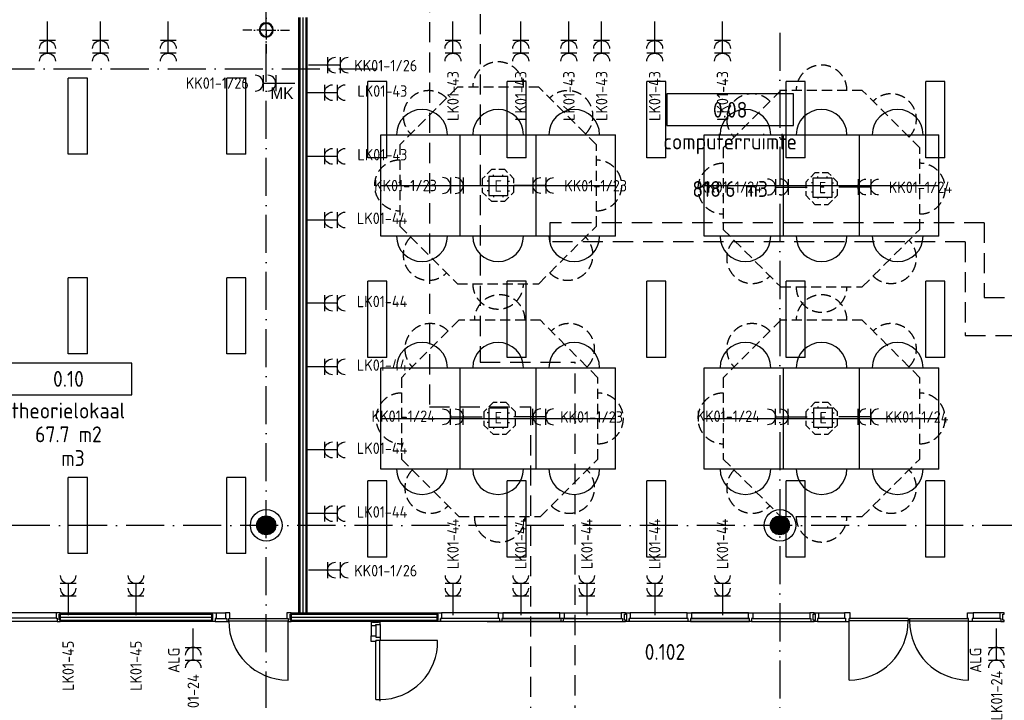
# Model space of a CAD drawing. Header units: millimetres. Extents: x 90707 to 259985, y -1262 to 84291.
# Tile 64 of 75: x 193658 to 209184, y 55048 to 65786. Entities that reach past the tile are written whole.
import ezdxf
from ezdxf.enums import TextEntityAlignment as Align

# ---------------------------------------------------------------- set-up
doc = ezdxf.new("R2010")
doc.units = ezdxf.units.MM
doc.header["$LTSCALE"] = 100
doc.linetypes.add('DASHDOT', pattern=[9, 6, -1.5, 0, -1.5])
doc.linetypes.add('HIDDEN', pattern=[9.525, 6.35, -3.175])
doc.layers.get('0').update_dxf_attribs({"linetype": 'CONTINUOUS'})
for name, color, linetype in [('02-61-70-lijn070', 130, 'CONTINUOUS'), ('AANSLWCD', 3, 'CONTINUOUS'), ('ABNSLWCD_ATTRIB', 2, 'CONTINUOUS'), ('AL$7----_STRAMIEN', 1, 'DASHDOT'), ('AL$8----_HULPKOLOM', 2, 'CONTINUOUS'), ('AL$8----_HULPLIJNEN', 2, 'CONTINUOUS'), ('AL22----_BINNENWAND', 7, 'CONTINUOUS'), ('AL28----_KONSTRUKTIE', 3, 'CONTINUOUS'), ('AL32----_BINNENKOZ', 7, 'CONTINUOUS'), ('AL32----_DRAAIRICHTING', 1, 'CONTINUOUS'), ('ALL-----_REFLIJNEN', 8, 'CONTINUOUS'), ('ALXAA---_GEWBETON', 12, 'CONTINUOUS'), ('ARMATUUR', 8, 'CONTINUOUS'), ('BOUW', 8, 'CONTINUOUS'), ('EB63103-_ATTRIB', 2, 'CONTINUOUS'), ('EB6721--_ATTRIB', 2, 'CONTINUOUS'), ('EL62203-_KRACHT-WCD230', 3, 'CONTINUOUS'), ('EL63103-_LICHT-WCD230V', 3, 'CONTINUOUS'), ('EL6441--_DATACOM', 3, 'CONTINUOUS'), ('EL6721--_GEB-BEH-AUTO', 3, 'CONTINUOUS'), ('GEBOUWLABEL', 4, 'CONTINUOUS'), ('INHOUD', 7, 'CONTINUOUS'), ('OMSCHRIJVING', 7, 'CONTINUOUS'), ('OPPERVLAK', 7, 'CONTINUOUS'), ('tafelsb1', 7, 'CONTINUOUS'), ('tafelsb2', 7, 'HIDDEN'), ('VOLGNUMMER', 7, 'CONTINUOUS'), ('W-INSTALLATIE', 8, 'HIDDEN')]:
    doc.layers.add(name, color=color, linetype=linetype)
doc.styles.add('1_8', font='ISO', dxfattribs={"height": 1.8})
doc.styles.add('BURO-018', font='BUROFONT.shx', dxfattribs={"height": 180})
doc.styles.add('NORATT', font='isocp.shx')
doc.styles.get("Standard").update_dxf_attribs({"font": 'iso.shx'})

# ---------------------------------------------------------------- blocks, each defined once
blk = doc.blocks.new('ES3W2A')
for p, q in [((1.25, 2), (-1.25, 2)), ((0, 2), (0, -3)), ((1.25, 0), (-1.25, 0))]:
    blk.add_line(p, q)
for centre in [(0, 3.25), (0, 1.25)]:
    blk.add_arc(centre, 1.25, 180, 0)
at = {"style": '1_8'}
for tag, flags, p in [('VERMOGEN', 9, (-2.5, 5)), ('GROEP', 8, (0, 5)), ('SCHAK', 8, (2.5, 5)), ('GELIJK', 9, (5, 5)), ('KAST', 9, (7, 5)), ('TAL', 8, (2.5, 5))]:
    blk.add_attdef(tag, text='', height=1.8, rotation=90, dxfattribs=dict(at, flags=flags)).set_placement(p, align=Align.MIDDLE_CENTER)
at = {"style": '1_8', "width": 0.7, "flags": 8}
blk.add_attdef('DOEL', text='', height=1.8, rotation=90, dxfattribs=at).set_placement((-2.5, 5), align=Align.MIDDLE_LEFT)
at = {"style": '1_8', "flags": 9}
blk.add_attdef('M_CODE', text='', height=1.8, dxfattribs=at).set_placement((0, 0), align=Align.MIDDLE_CENTER)
blk = doc.blocks.new('ES1116A2')
at = {"ltscale": 0.5}
for p, q in [((-0.75, 1.5), (-0.75, 1.75)), ((0.75, 1.5), (0.75, 1.75)), ((-1.5, 0.75), (-1.75, 0.75)), ((1.5, 0.75), (1.75, 0.75)), ((-1.5, -0.75), (-1.75, -0.75)), ((-0.75, -1.5), (-0.75, -1.75)), ((0.75, -1.5), (0.75, -1.75)), ((1.5, -0.75), (1.75, -0.75))]:
    blk.add_line(p, q, dxfattribs=at)
blk.add_lwpolyline([(-1.5, -1.5), (1.5, -1.5), (1.5, 1.5), (-1.5, 1.5)], close=True)
at = {"ltscale": 0.5, "style": '1_8'}
for tag, flags, p in [('VERMOGEN', 9, (-2.5, 3.5)), ('GROEP', 8, (0, 3.5)), ('SCHAK', 8, (2.5, 3.5)), ('KAST', 9, (7, 3.5)), ('DOEL', 8, (-2.5, 0))]:
    blk.add_attdef(tag, text='', height=1.8, rotation=90, dxfattribs=dict(at, flags=flags)).set_placement(p, align=Align.MIDDLE_LEFT)
for tag, flags, p in [('GELIJK', 9, (5, 3.5)), ('TAL', 8, (2.5, 3.5))]:
    blk.add_attdef(tag, text='', height=1.8, rotation=90, dxfattribs=dict(at, flags=flags)).set_placement(p, align=Align.MIDDLE_CENTER)
at = {"ltscale": 0.5, "style": '1_8', "flags": 8}
for tag, p in [('NUMMER', (0, 3)), ('CODE', (0, 0))]:
    blk.add_attdef(tag, text='', height=1.8, dxfattribs=at).set_placement(p, align=Align.MIDDLE)
at = {"ltscale": 0.5, "style": '1_8', "flags": 9}
blk.add_attdef('M_CODE', text='', height=1.8, dxfattribs=at).set_placement((0, 0), align=Align.MIDDLE_CENTER)
blk = doc.blocks.new('tafelb1')
at = {"layer": '02-61-70-lijn070', "color": 9}
for p, q in [((-1850, 800), (1850, 800)), ((-1850, -800), (-1850, 800)), ((-600, -800), (-600, 800)), ((600, -800), (600, 800)), ((1850, -800), (1850, 800)), ((-1850, 0), (1850, 0)), ((1850, -800), (-1850, -800))]:
    blk.add_line(p, q, dxfattribs=at)
for centre, start, end in [((-1200, 800), 0, 180), ((0, 800), 0, 180), ((1200, 800), 0, 180), ((-1200, -800), 180, 0), ((0, -800), 180, 0), ((1200, -800), 180, 0)]:
    blk.add_arc(centre, 400, start, end, dxfattribs=at)
blk = doc.blocks.new('tafelb2')
at = {"layer": '02-61-70-lijn070', "color": 9, "linetype": 'HIDDEN', "ltscale": 0.25}
blk.add_lwpolyline([(-1550, -642), (-642, -1550), (642, -1550), (1550, -642), (1550, 642), (642, 1550), (-642, 1550), (-1550, 642)], close=True, dxfattribs=at)
at = {"layer": '02-61-70-lijn070', "color": 9, "linetype": 'HIDDEN', "ltscale": 0.15}
blk.add_lwpolyline([(-250, -104), (-104, -250), (104, -250), (250, -104), (250, 104), (104, 250), (-104, 250), (-250, 104)], close=True, dxfattribs=at)
at = {"layer": '02-61-70-lijn070', "color": 9, "linetype": 'HIDDEN', "ltscale": 0.25}
for centre, start, end in [((0, 1550), 0, 180), ((-1096, 1096), 45, 225), ((1096, 1096), 315, 135), ((-1550, 0), 90, 270), ((1550, 0), 270, 90), ((-1096, -1096), 135, 315), ((1096, -1096), 225, 45), ((0, -1550), 180, 0)]:
    blk.add_arc(centre, 400, start, end, dxfattribs=at)
blk = doc.blocks.new('GEBOUWLABEL')
at = {"layer": 'VOLGNUMMER'}
blk.add_lwpolyline([(-4, -1), (4, -1), (4, 1), (-4, 1)], close=True, dxfattribs=at)
at = {"color": 0, "linetype": 'ByBlock', "flags": 1}
for tag, p in [('OPPERVLAKTESOORT', (0.5, 8)), ('TERREIN', (0.5, 6.5)), ('GEBOUW', (0.5, 5)), ('GEBRUIKSFUNCTIE', (0.5, 3.5)), ('BOUWLAAG', (0.5, 2)), ('HOOGTE', (0, -6.5)), ('RUIMTEFUNCTIE', (0, -8))]:
    blk.add_attdef(tag, text='', height=1, dxfattribs=at).set_placement(p, align=Align.MIDDLE_CENTER)
at = {"layer": 'INHOUD', "color": 0, "linetype": 'ByBlock'}
blk.add_attdef('INHOUD', text='', height=1, dxfattribs=at).set_placement((0, -5), align=Align.MIDDLE_CENTER)
at = {"layer": 'OMSCHRIJVING', "color": 0, "linetype": 'ByBlock'}
blk.add_attdef('OMSCHRIJVING', text='', height=1, dxfattribs=at).set_placement((0, -2), align=Align.MIDDLE_CENTER)
at = {"layer": 'OPPERVLAK', "color": 0, "linetype": 'ByBlock'}
blk.add_attdef('OPPERVLAK', text='', height=1, dxfattribs=at).set_placement((0, -3.5), align=Align.MIDDLE_CENTER)
at = {"layer": 'VOLGNUMMER', "color": 0, "linetype": 'ByBlock'}
blk.add_attdef('VOLGNUMMER', text='', height=1, dxfattribs=at).set_placement((0, 0), align=Align.MIDDLE_CENTER)
blk = doc.blocks.new('A$Cca306792')
at = {"layer": 'ALXAA---_GEWBETON'}
h = blk.add_hatch(dxfattribs=at)
h.set_pattern_fill('GEWPBET', color=8, scale=100, angle=90, style=0)
h.set_pattern_definition([(90, (106428.322, 59069.537), (-20, 1e-15), [])])
edge = h.paths.add_edge_path()
edge.add_arc((106428, 59070), 150, 0, 360)
at = {"layer": 'AL$7----_STRAMIEN'}
blk.add_line((80572, 66270), (108418, 66270), dxfattribs=at)
at = {"layer": 'AL$7----_STRAMIEN', "color": 1}
for points in [[(106428, 39965), (106428, 78659)], [(114528, 66841), (114528, 39965)], [(146222, 59070), (2867, 59070)]]:
    blk.add_lwpolyline(points, dxfattribs=at)
at = {"layer": 'AL$8----_HULPKOLOM', "color": 8}
for centre in [(106428, 59070), (114528, 59070)]:
    blk.add_circle(centre, 250, dxfattribs=at)
at = {"layer": 'AL$8----_HULPLIJNEN', "color": 8, "linetype": 'DASHDOT', "ltscale": 0.25}
for q in [(106428, 67251), (106060, 66884), (106428, 66516), (106796, 66884)]:
    blk.add_line((106428, 66884), q, dxfattribs=at)
at = {"layer": 'AL22----_BINNENWAND', "color": 8}
for p, q in [((106943, 57685), (106943, 67081)), ((107068, 67081), (107068, 57685)), ((107068, 57685), (106943, 57685))]:
    blk.add_line(p, q, dxfattribs=at)
at = {"layer": 'AL22----_BINNENWAND', "color": 8, "linetype": 'Continuous'}
for p, q in [((106958, 67081), (106958, 57685)), ((107053, 67081), (107053, 57685)), ((115138, 57690), (115545, 57690)), ((115138, 57605), (115545, 57605)), ((116548, 57602), (116548, 57562)), ((116573, 57602), (116573, 57562)), ((117994, 57690), (117576, 57690)), ((117994, 57602), (117576, 57602)), ((115121, 57551), (115562, 57551)), ((116573, 57562), (116548, 57562)), ((118011, 57551), (117559, 57551))]:
    blk.add_line(p, q, dxfattribs=at)
at = {"layer": 'AL22----_BINNENWAND', "color": 8}
for points in [[(103181, 57560), (105570, 57560), (105570, 57685), (103181, 57685)], [(106821, 57560), (109125, 57560), (109125, 57685), (106821, 57685)]]:
    blk.add_lwpolyline(points, close=True, dxfattribs=at)
at = {"layer": 'AL22----_BINNENWAND', "color": 8, "linetype": 'Continuous'}
for points in [[(103181, 57670), (105570, 57670)], [(106821, 57670), (109125, 57670)], [(115066, 57551), (115066, 57576), (115050, 57576), (115050, 57668), (115066, 57668), (115066, 57690), (114999, 57690), (114999, 57602), (115016, 57602), (115016, 57551), (115066, 57551)], [(115071, 57551), (115071, 57576), (115087, 57576), (115087, 57668), (115071, 57668), (115071, 57690), (115138, 57690), (115138, 57602), (115121, 57602), (115121, 57551), (115071, 57551)], [(115562, 57551), (115618, 57551), (115618, 57602), (115635, 57602), (115635, 57690), (115545, 57690), (115545, 57605), (115562, 57605), (115562, 57551), (115618, 57551)], [(116548, 57602), (115618, 57602)], [(116573, 57602), (117503, 57602)], [(117559, 57551), (117503, 57551), (117503, 57602), (117486, 57602), (117486, 57690), (117576, 57690), (117576, 57602), (117559, 57602), (117559, 57551), (117503, 57551)], [(118061, 57551), (118061, 57576), (118045, 57576), (118045, 57668), (118061, 57668), (118061, 57690), (117994, 57690), (117994, 57602), (118011, 57602), (118011, 57551), (118061, 57551)], [(103181, 57575), (105570, 57575)], [(106821, 57575), (109125, 57575)], [(115618, 56628), (115618, 57562)], [(116548, 57562), (115618, 57562)], [(116573, 57562), (117503, 57562)], [(117503, 56628), (117503, 57562)]]:
    blk.add_lwpolyline(points, dxfattribs=at)
for centre, start, end in [((115618, 57559), 270.0361, 0.2098), ((117504, 57559), 179.7902, 269.9639)]:
    blk.add_arc(centre, 931, start, end, dxfattribs=at)
at = {"layer": 'AL28----_KONSTRUKTIE', "color": 8}
for centre in [(106428, 59070), (114528, 59070)]:
    blk.add_circle(centre, 150, dxfattribs=at)
for centre, radius, start, end in [((106428, 66889), 110, 0, 180), ((106428, 66884), 110, 0, 180), ((106428, 66889), 102, 0, 180), ((106428, 66884), 102, 0, 180), ((106428, 66889), 110, 180, 0), ((106428, 66884), 110, 180, 0), ((106428, 66889), 102, 180, 0), ((106428, 66884), 102, 180, 0)]:
    blk.add_arc(centre, radius, start, end, dxfattribs=at)
at = {"layer": 'AL32----_BINNENKOZ', "color": 8}
for p, q in [((109175, 57551), (109175, 57602)), ((110899, 57604), (111294, 57604)), ((112148, 57551), (112148, 57602)), ((113525, 57604), (113920, 57604)), ((108083, 57488), (108083, 57325)), ((108155, 57488), (108155, 57325)), ((108222, 57505), (108222, 57308)), ((109912, 57553), (110341, 57553)), ((110882, 57553), (111311, 57553)), ((113508, 57553), (113937, 57553)), ((108155, 56322), (108220, 56322)), ((108220, 56322), (108220, 56297))]:
    blk.add_line(p, q, dxfattribs=at)
for points in [[(103114, 57692), (102098, 57692)], [(103114, 57604), (102098, 57604)], [(103181, 57553), (103181, 57578), (103165, 57578), (103165, 57667), (103181, 57667), (103181, 57692), (103114, 57692), (103114, 57604), (103131, 57604), (103131, 57553), (103181, 57553)], [(105570, 57551), (105570, 57576), (105586, 57576), (105586, 57668), (105570, 57668), (105570, 57690), (105637, 57690), (105637, 57602), (105620, 57602), (105620, 57551), (105570, 57551)], [(105637, 57690), (105787, 57690)], [(105637, 57602), (105787, 57602)], [(105804, 57551), (105837, 57551), (105837, 57602), (105854, 57602), (105854, 57690), (105787, 57690), (105787, 57602), (105804, 57602), (105804, 57551), (105837, 57551)], [(105837, 57602), (106771, 57602)], [(106821, 57551), (106821, 57576), (106805, 57576), (106805, 57668), (106821, 57668), (106821, 57690), (106754, 57690), (106754, 57602), (106771, 57602), (106771, 57551), (106821, 57551)], [(109125, 57551), (109125, 57576), (109141, 57576), (109141, 57668), (109125, 57668), (109125, 57690), (109192, 57690), (109192, 57602), (109175, 57602), (109175, 57551), (109125, 57551)], [(110092, 57690), (109192, 57690)], [(110092, 57602), (109192, 57602)], [(110109, 57551), (110109, 57602), (110092, 57602), (110092, 57690), (110159, 57690), (110159, 57602), (110142, 57602), (110142, 57551), (110109, 57551)], [(110159, 57690), (111059, 57690)], [(111059, 57690), (110159, 57690)], [(110159, 57690), (111059, 57690)], [(111059, 57690), (110159, 57690)], [(110159, 57602), (111059, 57602)], [(111059, 57602), (110159, 57602)], [(111076, 57551), (111076, 57602), (111059, 57602), (111059, 57690), (111126, 57690), (111126, 57602), (111109, 57602), (111109, 57551), (111076, 57551)], [(111126, 57690), (112026, 57690)], [(111126, 57690), (112026, 57690)], [(111126, 57602), (112026, 57602)], [(112093, 57551), (112093, 57576), (112077, 57576), (112077, 57668), (112093, 57668), (112093, 57690), (112026, 57690), (112026, 57602), (112043, 57602), (112043, 57551), (112093, 57551)], [(112098, 57551), (112098, 57576), (112114, 57576), (112114, 57668), (112098, 57668), (112098, 57690), (112165, 57690), (112165, 57602), (112148, 57602), (112148, 57551), (112098, 57551)], [(113065, 57690), (112165, 57690)], [(113065, 57602), (112165, 57602)], [(113082, 57551), (113082, 57602), (113065, 57602), (113065, 57690), (113132, 57690), (113132, 57602), (113115, 57602), (113115, 57551), (113082, 57551)], [(113132, 57690), (114032, 57690)], [(114032, 57690), (113132, 57690)], [(113132, 57690), (114032, 57690)], [(114032, 57690), (113132, 57690)], [(113132, 57602), (114032, 57602)], [(114032, 57602), (113132, 57602)], [(114049, 57551), (114049, 57602), (114032, 57602), (114032, 57690), (114099, 57690), (114099, 57602), (114082, 57602), (114082, 57551), (114049, 57551)], [(114099, 57690), (114999, 57690)], [(114099, 57690), (114999, 57690)], [(114099, 57602), (114999, 57602)], [(103131, 57553), (102081, 57553)], [(105620, 57551), (105804, 57551)], [(105837, 57562), (106771, 57562)], [(108222, 57555), (108197, 57555), (108197, 57539), (108105, 57539), (108105, 57555), (108083, 57555), (108083, 57488), (108155, 57488), (108155, 57505), (108222, 57505), (108222, 57555)], [(110109, 57551), (109175, 57551)], [(110142, 57551), (111076, 57551)], [(111076, 57551), (110142, 57551)], [(111109, 57551), (112043, 57551)], [(113082, 57551), (112148, 57551)], [(113115, 57551), (114049, 57551)], [(114049, 57551), (113115, 57551)], [(114082, 57551), (115016, 57551)], [(108222, 57308), (108222, 57252), (108155, 57252), (108155, 57235), (108083, 57235), (108083, 57325), (108155, 57325), (108155, 57308), (108222, 57308), (108222, 57252)], [(108155, 56322), (108155, 57252)], [(108220, 56322), (108220, 57252)]]:
    blk.add_lwpolyline(points, dxfattribs=at)
at = {"layer": 'AL32----_DRAAIRICHTING', "color": 8}
for points in [[(106771, 56628), (106771, 57562)], [(109129, 57252), (108220, 57252)]]:
    blk.add_lwpolyline(points, dxfattribs=at)
for centre, radius, start, end in [((106771, 57562), 934, 180, 270), ((108220, 57232), 910, 270.0195, 1.289)]:
    blk.add_arc(centre, radius, start, end, dxfattribs=at)
at = {"layer": 'ALL-----_REFLIJNEN', "color": 8, "linetype": 'Continuous'}
blk.add_line((107006, 67081), (107006, 57685), dxfattribs=at)
for points in [[(103181, 57622), (105570, 57622)], [(106821, 57622), (109125, 57622)]]:
    blk.add_lwpolyline(points, dxfattribs=at)
at = {"layer": 'ALXAA---_GEWBETON', "color": 8}
for p, q in [((114408, 58980), (114408, 59160)), ((114428, 58958), (114428, 59181)), ((114448, 58943), (114448, 59196)), ((114468, 58932), (114468, 59207)), ((114488, 58925), (114488, 59214)), ((114508, 58921), (114508, 59218)), ((114528, 58920), (114528, 59220)), ((114548, 58921), (114548, 59218)), ((114568, 58925), (114568, 59214)), ((114588, 58932), (114588, 59207)), ((114608, 58943), (114608, 59196)), ((114628, 58958), (114628, 59181)), ((114648, 58980), (114648, 59160)), ((114388, 59016), (114388, 59123)), ((114668, 59016), (114668, 59123))]:
    blk.add_line(p, q, dxfattribs=at)
at = {"layer": 'ARMATUUR', "color": 8}
for points in [[(103307, 64926), (103307, 66126)], [(103607, 66126), (103307, 66126)], [(103607, 64926), (103607, 66126)], [(105807, 64926), (105807, 66126)], [(106107, 66126), (105807, 66126)], [(106107, 64926), (106107, 66126)], [(108328, 66070), (108028, 66070)], [(108028, 64870), (108028, 66070)], [(108328, 64870), (108328, 66070)], [(110528, 66070), (110228, 66070)], [(110228, 64870), (110228, 66070)], [(110528, 64870), (110528, 66070)], [(112728, 66070), (112428, 66070)], [(112428, 64870), (112428, 66070)], [(112728, 64870), (112728, 66070)], [(114928, 66070), (114628, 66070)], [(114628, 64870), (114628, 66070)], [(114928, 64870), (114928, 66070)], [(117128, 66070), (116828, 66070)], [(116828, 64870), (116828, 66070)], [(117128, 64870), (117128, 66070)], [(103607, 64926), (103307, 64926)], [(106107, 64926), (105807, 64926)], [(108328, 64870), (108028, 64870)], [(110528, 64870), (110228, 64870)], [(112728, 64870), (112428, 64870)], [(114928, 64870), (114628, 64870)], [(117128, 64870), (116828, 64870)], [(103307, 61776), (103307, 62976)], [(103607, 62976), (103307, 62976)], [(103607, 61776), (103607, 62976)], [(106107, 62976), (105807, 62976)], [(105807, 61776), (105807, 62976)], [(106107, 61776), (106107, 62976)], [(108328, 62920), (108028, 62920)], [(108028, 61720), (108028, 62920)], [(108328, 61720), (108328, 62920)], [(110528, 62920), (110228, 62920)], [(110228, 61720), (110228, 62920)], [(110528, 61720), (110528, 62920)], [(112728, 62920), (112428, 62920)], [(112428, 61720), (112428, 62920)], [(112728, 61720), (112728, 62920)], [(114928, 62920), (114628, 62920)], [(114628, 61720), (114628, 62920)], [(114928, 61720), (114928, 62920)], [(117128, 62920), (116828, 62920)], [(116828, 61720), (116828, 62920)], [(117128, 61720), (117128, 62920)], [(103607, 61776), (103307, 61776)], [(106107, 61776), (105807, 61776)], [(108328, 61720), (108028, 61720)], [(110528, 61720), (110228, 61720)], [(112728, 61720), (112428, 61720)], [(114928, 61720), (114628, 61720)], [(117128, 61720), (116828, 61720)], [(103607, 59826), (103307, 59826)], [(103307, 58626), (103307, 59826)], [(103607, 58626), (103607, 59826)], [(105807, 58626), (105807, 59826)], [(106107, 59826), (105807, 59826)], [(106107, 58626), (106107, 59826)], [(108328, 59770), (108028, 59770)], [(108028, 58570), (108028, 59770)], [(108328, 58570), (108328, 59770)], [(110528, 59770), (110228, 59770)], [(110228, 58570), (110228, 59770)], [(110528, 58570), (110528, 59770)], [(112728, 59770), (112428, 59770)], [(112428, 58570), (112428, 59770)], [(112728, 58570), (112728, 59770)], [(114928, 59770), (114628, 59770)], [(114628, 58570), (114628, 59770)], [(114928, 58570), (114928, 59770)], [(117128, 59770), (116828, 59770)], [(116828, 58570), (116828, 59770)], [(117128, 58570), (117128, 59770)], [(103607, 58626), (103307, 58626)], [(106107, 58626), (105807, 58626)], [(108328, 58570), (108028, 58570)], [(110528, 58570), (110228, 58570)], [(112728, 58570), (112428, 58570)], [(114928, 58570), (114628, 58570)], [(117128, 58570), (116828, 58570)]]:
    blk.add_lwpolyline(points, dxfattribs=at)
at = {"layer": 'GEBOUWLABEL', "color": 8, "xscale": 250, "yscale": 250, "zscale": 250}
for p, values in [((113743, 65626), {'VOLGNUMMER': '0.08', 'OMSCHRIJVING': 'computerruimte', 'INHOUD': '818.6 m3'}), ((103309, 61381), {'VOLGNUMMER': '0.10', 'OMSCHRIJVING': 'theorielokaal', 'OPPERVLAK': '67.7 m2', 'INHOUD': ' m3'})]:
    blk.add_blockref('GEBOUWLABEL', p, dxfattribs=at).add_auto_attribs(values)
at = {"layer": 'BOUW', "color": 1, "style": 'BURO-018'}
blk.add_text('MK', height=180, dxfattribs=at).set_placement((106495, 65798))
at = {"layer": 'VOLGNUMMER', "color": 252, "linetype": 'ByBlock'}
for tag, p in [('0.28', (16187, 74214)), ('0.16', (78893, 73105)), ('0.17', (62961, 72994)), ('0.29', (35887, 72529)), ('0.18', (53124, 64542)), ('0.701', (85482, 63517)), ('0.30', (29366, 63128)), ('0.32', (36092, 63166)), ('0.12', (90689, 63024)), ('0.29A', (33165, 62745)), ('0.27', (17657, 61363)), ('0.30', (38191, 61494)), ('0.19', (61479, 61433)), ('0.14', (89762, 60088)), ('0.33', (45869, 59450)), ('0.15', (73454, 57402)), ('0.25', (28058, 57013)), ('0.801', (112714, 57073)), ('0.18A', (61029, 56759)), ('0.26A', (36299, 54851)), ('0.20', (60895, 53506)), ('0.800', (90980, 50804)), ('0.25A', (73288, 48435)), ('0.21', (58702, 48178)), ('0.300', (94483, 48257)), ('0.24', (35041, 47783)), ('0.102', (87631, 47613)), ('0.203', (95795, 46197)), ('0.26', (18559, 46119)), ('0.802', (68387, 42721)), ('0.204', (95497, 42149)), ('0.07B', (66790, 38909)), ('0.702', (95327, 36513))]:
    blk.add_attdef(tag, text='', height=250, dxfattribs=at).set_placement(p, align=Align.MIDDLE_CENTER)
at = {"layer": 'VOLGNUMMER', "color": 8, "linetype": 'ByBlock'}
blk.add_attdef('0.600', text='', height=250, dxfattribs=at).set_placement((96800, 48300), align=Align.MIDDLE_CENTER)

msp = doc.modelspace()

# ---------------------------------------------------------------- linework, layer by layer
at = {"layer": 'W-INSTALLATIE', "ltscale": 0.5}
for p, q in [((200118, 69080), (200118, 59680)), ((200918, 67780), (200918, 60380)), ((208868, 62580), (202018, 62580)), ((202018, 62580), (202018, 62280)), ((208868, 62580), (208868, 61405)), ((208568, 62280), (202018, 62280)), ((208568, 62280), (208568, 60805)), ((208868, 61405), (223868, 61405)), ((208568, 60805), (224418, 60805)), ((200918, 60380), (202418, 60380)), ((202418, 49410), (202418, 60380)), ((200118, 59680), (201718, 59680)), ((201718, 48910), (201718, 59680))]:
    msp.add_line(p, q, dxfattribs=at)

# ---------------------------------------------------------------- block references
at = {"layer": 'AANSLWCD'}
ref = msp.add_blockref('ES3W2A', (194097, 65455), dxfattribs=dict(at, xscale=-100, yscale=100, zscale=100, rotation=180))
ref.add_attrib('GROEP', 'LK01-45', dxfattribs={"layer": 'ABNSLWCD_ATTRIB', "color": 1, "height": 180, "rotation": 90, "style": 'NORATT', "flags": 8}).set_placement((194097, 66045), align=Align.MIDDLE_LEFT)
ref = msp.add_blockref('ES3W2A', (194933, 65455), dxfattribs=dict(at, xscale=-100, yscale=100, zscale=100, rotation=180))
ref.add_attrib('GROEP', 'LK01-45', dxfattribs={"layer": 'ABNSLWCD_ATTRIB', "color": 1, "height": 180, "rotation": 90, "style": 'NORATT', "flags": 8}).set_placement((194933, 66045), align=Align.MIDDLE_LEFT)
ref = msp.add_blockref('ES3W2A', (196002, 65455), dxfattribs=dict(at, xscale=-100, yscale=100, zscale=100, rotation=180))
ref.add_attrib('GROEP', 'LK01-45', dxfattribs={"layer": 'ABNSLWCD_ATTRIB', "color": 1, "height": 180, "rotation": 90, "style": 'NORATT', "flags": 8}).set_placement((196002, 66045), align=Align.MIDDLE_LEFT)
ref = msp.add_blockref('ES3W2A', (200490, 65455), dxfattribs=dict(at, xscale=-100, yscale=100, zscale=100, rotation=180))
ref.add_attrib('GROEP', 'LK01-43', dxfattribs={"layer": 'ABNSLWCD_ATTRIB', "color": 1, "height": 180, "rotation": 90, "style": 'NORATT', "flags": 8}).set_placement((200490, 64188), align=Align.MIDDLE_LEFT)
ref = msp.add_blockref('ES3W2A', (201559, 65455), dxfattribs=dict(at, xscale=-100, yscale=100, zscale=100, rotation=180))
ref.add_attrib('GROEP', 'LK01-43', dxfattribs={"layer": 'ABNSLWCD_ATTRIB', "color": 1, "height": 180, "rotation": 90, "style": 'NORATT', "flags": 8}).set_placement((201559, 64188), align=Align.MIDDLE_LEFT)
ref = msp.add_blockref('ES3W2A', (202318, 65455), dxfattribs=dict(at, xscale=-100, yscale=100, zscale=100, rotation=180))
ref.add_attrib('GROEP', 'LK01-43', dxfattribs={"layer": 'ABNSLWCD_ATTRIB', "color": 1, "height": 180, "rotation": 90, "style": 'NORATT', "flags": 8}).set_placement((202318, 64188), align=Align.MIDDLE_LEFT)
ref = msp.add_blockref('ES3W2A', (202834, 65455), dxfattribs=dict(at, xscale=-100, yscale=100, zscale=100, rotation=180))
ref.add_attrib('GROEP', 'LK01-43', dxfattribs={"layer": 'ABNSLWCD_ATTRIB', "color": 1, "height": 180, "rotation": 90, "style": 'NORATT', "flags": 8}).set_placement((202834, 64188), align=Align.MIDDLE_LEFT)
ref = msp.add_blockref('ES3W2A', (203671, 65455), dxfattribs=dict(at, xscale=-100, yscale=100, zscale=100, rotation=180))
ref.add_attrib('GROEP', 'LK01-43', dxfattribs={"layer": 'ABNSLWCD_ATTRIB', "color": 1, "height": 180, "rotation": 90, "style": 'NORATT', "flags": 8}).set_placement((203671, 64188), align=Align.MIDDLE_LEFT)
ref = msp.add_blockref('ES3W2A', (204740, 65455), dxfattribs=dict(at, xscale=-100, yscale=100, zscale=100, rotation=180))
ref.add_attrib('GROEP', 'LK01-43', dxfattribs={"layer": 'ABNSLWCD_ATTRIB', "color": 1, "height": 180, "rotation": 90, "style": 'NORATT', "flags": 8}).set_placement((204740, 64188), align=Align.MIDDLE_LEFT)
ref = msp.add_blockref('ES3W2A', (198514, 65068), dxfattribs=dict(at, xscale=-100, yscale=100, zscale=100, rotation=270))
ref.add_attrib('GROEP', 'KK01-1/26', dxfattribs={"layer": 'ABNSLWCD_ATTRIB', "color": 1, "height": 180, "style": '1_8', "flags": 8}).set_placement((199927, 65061), align=Align.MIDDLE_RIGHT)
ref = msp.add_blockref('ES3W2A', (197696, 64785), dxfattribs=dict(at, xscale=100, yscale=100, zscale=100, rotation=90))
ref.add_attrib('GROEP', 'KK01-1/26', dxfattribs={"layer": 'ABNSLWCD_ATTRIB', "color": 1, "height": 180, "style": '1_8', "flags": 8}).set_placement((197271, 64785), align=Align.MIDDLE_RIGHT)
ref = msp.add_blockref('ES3W2A', (198465, 64634), dxfattribs=dict(at, xscale=-100, yscale=100, zscale=100, rotation=270))
ref.add_attrib('GROEP', 'LK01-43', dxfattribs={"layer": 'ABNSLWCD_ATTRIB', "color": 1, "height": 180, "style": 'NORATT', "flags": 8}).set_placement((199770, 64660), align=Align.MIDDLE_RIGHT)
ref = msp.add_blockref('ES3W2A', (198465, 63629), dxfattribs=dict(at, xscale=-100, yscale=100, zscale=100, rotation=270))
ref.add_attrib('GROEP', 'LK01-43', dxfattribs={"layer": 'ABNSLWCD_ATTRIB', "color": 1, "height": 180, "style": 'NORATT', "flags": 8}).set_placement((199770, 63656), align=Align.MIDDLE_RIGHT)
ref = msp.add_blockref('ES3W2A', (198465, 62625), dxfattribs=dict(at, xscale=-100, yscale=100, zscale=100, rotation=270))
ref.add_attrib('GROEP', 'LK01-44', dxfattribs={"layer": 'ABNSLWCD_ATTRIB', "color": 1, "height": 180, "style": 'NORATT', "flags": 8}).set_placement((199770, 62652), align=Align.MIDDLE_RIGHT)
ref = msp.add_blockref('ES3W2A', (198465, 61313), dxfattribs=dict(at, xscale=-100, yscale=100, zscale=100, rotation=270))
ref.add_attrib('GROEP', 'LK01-44', dxfattribs={"layer": 'ABNSLWCD_ATTRIB', "color": 1, "height": 180, "style": 'NORATT', "flags": 8}).set_placement((199770, 61340), align=Align.MIDDLE_RIGHT)
ref = msp.add_blockref('ES3W2A', (198465, 60309), dxfattribs=dict(at, xscale=-100, yscale=100, zscale=100, rotation=270))
ref.add_attrib('GROEP', 'LK01-44', dxfattribs={"layer": 'ABNSLWCD_ATTRIB', "color": 1, "height": 180, "style": 'NORATT', "flags": 8}).set_placement((199770, 60336), align=Align.MIDDLE_RIGHT)
ref = msp.add_blockref('ES3W2A', (198465, 58998), dxfattribs=dict(at, xscale=-100, yscale=100, zscale=100, rotation=270))
ref.add_attrib('GROEP', 'LK01-44', dxfattribs={"layer": 'ABNSLWCD_ATTRIB', "color": 1, "height": 180, "style": 'NORATT', "flags": 8}).set_placement((199770, 59025), align=Align.MIDDLE_RIGHT)
ref = msp.add_blockref('ES3W2A', (198465, 57993), dxfattribs=dict(at, xscale=-100, yscale=100, zscale=100, rotation=270))
ref.add_attrib('GROEP', 'LK01-44', dxfattribs={"layer": 'ABNSLWCD_ATTRIB', "color": 1, "height": 180, "style": 'NORATT', "flags": 8}).set_placement((199770, 58020), align=Align.MIDDLE_RIGHT)
ref = msp.add_blockref('ES3W2A', (200490, 56693), dxfattribs=dict(at, xscale=100, yscale=100, zscale=100))
ref.add_attrib('GROEP', 'LK01-44', dxfattribs={"layer": 'ABNSLWCD_ATTRIB', "color": 1, "height": 180, "rotation": 90, "style": 'NORATT', "flags": 8}).set_placement((200490, 57118), align=Align.MIDDLE_LEFT)
ref = msp.add_blockref('ES3W2A', (201559, 56693), dxfattribs=dict(at, xscale=100, yscale=100, zscale=100))
ref.add_attrib('GROEP', 'LK01-44', dxfattribs={"layer": 'ABNSLWCD_ATTRIB', "color": 1, "height": 180, "rotation": 90, "style": 'NORATT', "flags": 8}).set_placement((201559, 57118), align=Align.MIDDLE_LEFT)
ref = msp.add_blockref('ES3W2A', (202601, 56693), dxfattribs=dict(at, xscale=100, yscale=100, zscale=100))
ref.add_attrib('GROEP', 'LK01-44', dxfattribs={"layer": 'ABNSLWCD_ATTRIB', "color": 1, "height": 180, "rotation": 90, "style": 'NORATT', "flags": 8}).set_placement((202601, 57118), align=Align.MIDDLE_LEFT)
ref = msp.add_blockref('ES3W2A', (203671, 56693), dxfattribs=dict(at, xscale=100, yscale=100, zscale=100))
ref.add_attrib('GROEP', 'LK01-44', dxfattribs={"layer": 'ABNSLWCD_ATTRIB', "color": 1, "height": 180, "rotation": 90, "style": 'NORATT', "flags": 8}).set_placement((203671, 57118), align=Align.MIDDLE_LEFT)
ref = msp.add_blockref('ES3W2A', (204740, 56693), dxfattribs=dict(at, xscale=100, yscale=100, zscale=100))
ref.add_attrib('GROEP', 'LK01-44', dxfattribs={"layer": 'ABNSLWCD_ATTRIB', "color": 1, "height": 180, "rotation": 90, "style": 'NORATT', "flags": 8}).set_placement((204740, 57118), align=Align.MIDDLE_LEFT)
ref = msp.add_blockref('ES3W2A', (198514, 57100), dxfattribs=dict(at, xscale=-100, yscale=100, zscale=100, rotation=270))
ref.add_attrib('GROEP', 'KK01-1/26', dxfattribs={"layer": 'ABNSLWCD_ATTRIB', "color": 1, "height": 180, "style": '1_8', "flags": 8}).set_placement((199927, 57093), align=Align.MIDDLE_RIGHT)
ref = msp.add_blockref('ES3W2A', (194422, 56693), dxfattribs=dict(at, xscale=100, yscale=100, zscale=100))
ref.add_attrib('GROEP', 'LK01-45', dxfattribs={"layer": 'ABNSLWCD_ATTRIB', "color": 1, "height": 180, "rotation": 90, "style": 'NORATT', "flags": 8}).set_placement((194422, 55196), align=Align.MIDDLE_LEFT)
ref = msp.add_blockref('ES3W2A', (195491, 56693), dxfattribs=dict(at, xscale=100, yscale=100, zscale=100))
ref.add_attrib('GROEP', 'LK01-45', dxfattribs={"layer": 'ABNSLWCD_ATTRIB', "color": 1, "height": 180, "rotation": 90, "style": 'NORATT', "flags": 8}).set_placement((195491, 55196), align=Align.MIDDLE_LEFT)
ref = msp.add_blockref('ES3W2A', (196395, 55883), dxfattribs=dict(at, xscale=100, yscale=100, zscale=100, rotation=180))
ref.add_attrib('DOEL', 'ALG', dxfattribs={"layer": 'ABNSLWCD_ATTRIB', "color": 1, "height": 180, "rotation": 90, "style": '1_8', "flags": 8}).set_placement((196089, 55877), align=Align.MIDDLE_RIGHT)
ref.add_attrib('GROEP', 'LK01-24', dxfattribs={"layer": 'ABNSLWCD_ATTRIB', "color": 1, "height": 180, "rotation": 90, "style": '1_8', "flags": 8}).set_placement((196395, 55458), align=Align.MIDDLE_RIGHT)
ref = msp.add_blockref('ES3W2A', (209058, 55883), dxfattribs=dict(at, xscale=100, yscale=100, zscale=100, rotation=180))
ref.add_attrib('DOEL', 'ALG', dxfattribs={"layer": 'ABNSLWCD_ATTRIB', "color": 1, "height": 180, "rotation": 90, "style": '1_8', "flags": 8}).set_placement((208730, 55879), align=Align.MIDDLE_RIGHT)
ref.add_attrib('GROEP', 'LK01-24', dxfattribs={"layer": 'ABNSLWCD_ATTRIB', "color": 1, "height": 180, "rotation": 90, "style": '1_8', "flags": 8}).set_placement((209063, 55515), align=Align.MIDDLE_RIGHT)
at = {"layer": 'EL62203-_KRACHT-WCD230'}
ref = msp.add_blockref('ES3W2A', (200652, 59520), dxfattribs=dict(at, xscale=-100, yscale=100, zscale=100, rotation=90))
ref.add_attrib('GROEP', 'KK01-1/24', dxfattribs={"layer": 'EB63103-_ATTRIB', "color": 1, "height": 180, "style": '1_8', "flags": 8}).set_placement((199208, 59530), align=Align.MIDDLE_LEFT)
ref = msp.add_blockref('ES3W2A', (201752, 59520), dxfattribs=dict(at, xscale=100, yscale=100, zscale=100, rotation=270))
ref.add_attrib('GROEP', 'KK01-1/23', dxfattribs={"layer": 'EB63103-_ATTRIB', "color": 1, "height": 180, "style": '1_8', "flags": 8}).set_placement((202180, 59518), align=Align.MIDDLE_LEFT)
ref = msp.add_blockref('ES3W2A', (205777, 59520), dxfattribs=dict(at, xscale=-100, yscale=100, zscale=100, rotation=90))
ref.add_attrib('GROEP', 'KK01-1/24', dxfattribs={"layer": 'EB63103-_ATTRIB', "color": 1, "height": 180, "style": '1_8', "flags": 8}).set_placement((204333, 59530), align=Align.MIDDLE_LEFT)
ref = msp.add_blockref('ES3W2A', (206877, 59520), dxfattribs=dict(at, xscale=100, yscale=100, zscale=100, rotation=270))
ref.add_attrib('GROEP', 'KK01-1/24', dxfattribs={"layer": 'EB63103-_ATTRIB', "color": 1, "height": 180, "style": '1_8', "flags": 8}).set_placement((207305, 59518), align=Align.MIDDLE_LEFT)
at = {"layer": 'EL63103-_LICHT-WCD230V'}
ref = msp.add_blockref('ES3W2A', (200652, 63170), dxfattribs=dict(at, xscale=100, yscale=100, zscale=100, rotation=90))
ref.add_attrib('GROEP', 'KK01-1/23', dxfattribs={"layer": 'EB63103-_ATTRIB', "color": 1, "height": 180, "style": '1_8', "flags": 8}).set_placement((200237, 63169), align=Align.MIDDLE_RIGHT)
ref = msp.add_blockref('ES3W2A', (201752, 63170), dxfattribs=dict(at, xscale=-100, yscale=100, zscale=100, rotation=270))
ref.add_attrib('GROEP', 'KK01-1/23', dxfattribs={"layer": 'EB63103-_ATTRIB', "color": 1, "height": 180, "style": '1_8', "flags": 8}).set_placement((203236, 63166), align=Align.MIDDLE_RIGHT)
ref = msp.add_blockref('ES3W2A', (205777, 63145), dxfattribs=dict(at, xscale=100, yscale=100, zscale=100, rotation=90))
ref.add_attrib('GROEP', 'KK01-1/24', dxfattribs={"layer": 'EB63103-_ATTRIB', "color": 1, "height": 180, "style": '1_8', "flags": 8}).set_placement((205362, 63144), align=Align.MIDDLE_RIGHT)
ref = msp.add_blockref('ES3W2A', (206877, 63145), dxfattribs=dict(at, xscale=-100, yscale=100, zscale=100, rotation=270))
ref.add_attrib('GROEP', 'KK01-1/24', dxfattribs={"layer": 'EB63103-_ATTRIB', "color": 1, "height": 180, "style": '1_8', "flags": 8}).set_placement((208361, 63141), align=Align.MIDDLE_RIGHT)
at = {"layer": 'EL6441--_DATACOM'}
ref = msp.add_blockref('A$Cca306792', (91118, -1262), dxfattribs=at)
ref.add_attrib('0.801', '0.102', dxfattribs={"layer": 'VOLGNUMMER', "color": 252, "linetype": 'ByBlock', "height": 250}).set_placement((203833, 55811), align=Align.MIDDLE_CENTER)
at = {"layer": 'EL6721--_GEB-BEH-AUTO'}
ref = msp.add_blockref('ES1116A2', (201204, 63162), dxfattribs=dict(at, xscale=100, yscale=100, zscale=100))
ref.add_attrib('CODE', 'E', dxfattribs={"layer": 'EB6721--_ATTRIB', "color": 1, "height": 180, "style": '1_8', "flags": 8}).set_placement((201204, 63162), align=Align.MIDDLE)
ref = msp.add_blockref('ES1116A2', (206317, 63137), dxfattribs=dict(at, xscale=100, yscale=100, zscale=100))
ref.add_attrib('CODE', 'E', dxfattribs={"layer": 'EB6721--_ATTRIB', "color": 1, "height": 180, "style": '1_8', "flags": 8}).set_placement((206317, 63137), align=Align.MIDDLE)
ref = msp.add_blockref('ES1116A2', (201204, 59507), dxfattribs=dict(at, xscale=100, yscale=100, zscale=100))
ref.add_attrib('CODE', 'E', dxfattribs={"layer": 'EB6721--_ATTRIB', "color": 1, "height": 180, "style": '1_8', "flags": 8}).set_placement((201204, 59507), align=Align.MIDDLE)
ref = msp.add_blockref('ES1116A2', (206326, 59507), dxfattribs=dict(at, xscale=100, yscale=100, zscale=100))
ref.add_attrib('CODE', 'E', dxfattribs={"layer": 'EB6721--_ATTRIB', "color": 1, "height": 180, "style": '1_8', "flags": 8}).set_placement((206326, 59507), align=Align.MIDDLE)
at = {"layer": 'tafelsb1'}
for p in [(201202, 63170), (206302, 63170), (201202, 59495), (206302, 59495)]:
    msp.add_blockref('tafelb1', p, dxfattribs=at)
at = {"layer": 'tafelsb2'}
for p in [(201202, 63170), (206302, 63120), (201227, 59495), (206302, 59495)]:
    msp.add_blockref('tafelb2', p, dxfattribs=at)

doc.saveas('drawing.dxf')
